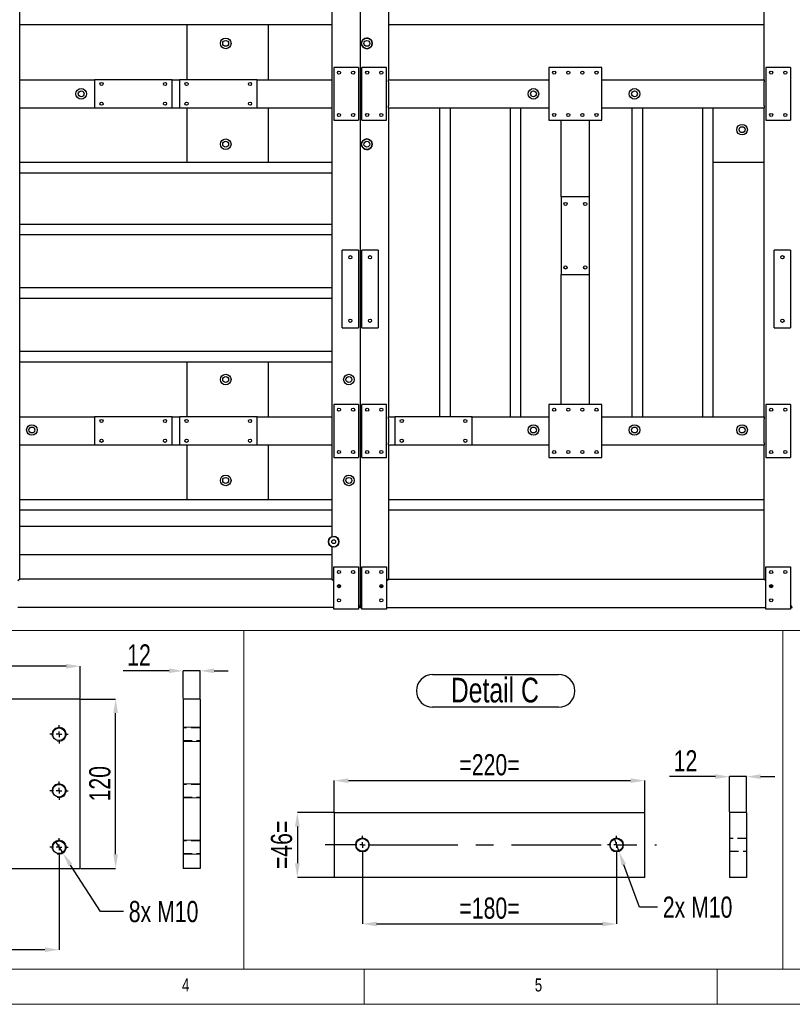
# Model space of a CAD drawing. Header units: millimetres. Extents: x 5 to 1226, y 5 to 415.
# Tile 3 of 61: x 148 to 258, y 5 to 144. Entities that reach past the tile are written whole.
import ezdxf

# ---------------------------------------------------------------- set-up
doc = ezdxf.new("R2010")
doc.units = ezdxf.units.MM
doc.header["$PDSIZE"] = -1
doc.linetypes.add('CENTERX2', pattern=[20.32, 12.7, -2.54, 2.54, -2.54])
doc.linetypes.add('HIDDEN', pattern=[1.905, 1.27, -0.635])
for name, color, linetype in [('COTES', 1, 'Continuous'), ('NOTES', 6, 'Continuous'), ('TRAIT-FINS', 9, 'Continuous'), ('TRAIT-MIXTES', 3, 'CENTERX2'), ('TRAIT-TIRET', 2, 'HIDDEN')]:
    doc.layers.add(name, color=color, linetype=linetype)
doc.layers.add('TRAIT-FORT', color=4, linetype='Continuous', lineweight=25)
doc.styles.add('SLDTEXTSTYLE0', font='TXT', dxfattribs={"width": 0.75})
doc.dimstyles.new('SLDDIMSTYLE4', dxfattribs={"dimtxt": 3, "dimasz": 2, "dimexe": 0, "dimexo": 0.0625, "dimgap": 0.75, "dimtad": 0, "dimtih": 1, "dimtoh": 1, "dimdec": 0, "dimlfac": 5, "dimrnd": 1e-09, "dimzin": 12, "dimdsep": 46, "dimtxsty": 'SLDTEXTSTYLE0', "dimblk1": 'NONE', "dimsah": 1, "dimcen": 0, "dimadec": 0, "dimazin": 3, "dimtfac": 1, "dimtdec": 0, "dimtmove": 0, "dimatfit": 3, "dimldrblk": 'NONE', "dimfxl": 1, "dimfrac": 2, "dimtolj": 1, "dimtzin": 12, "dimarcsym": 0})
doc.dimstyles.new('SLDDIMSTYLE5', dxfattribs={"dimtxt": 3, "dimasz": 2, "dimexe": 0, "dimexo": 0.0625, "dimgap": 0.75, "dimtad": 1, "dimdec": 0, "dimlfac": 5, "dimrnd": 1e-09, "dimzin": 12, "dimdsep": 46, "dimtxsty": 'SLDTEXTSTYLE0', "dimsah": 1, "dimcen": 0.09, "dimadec": 0, "dimazin": 3, "dimtfac": 1, "dimtdec": 0, "dimtofl": 0, "dimtmove": 0, "dimatfit": 3, "dimfxl": 1, "dimfrac": 2, "dimtolj": 1, "dimtzin": 12, "dimarcsym": 0})
doc.dimstyles.new('SLDDIMSTYLE6', dxfattribs={"dimtxt": 3, "dimasz": 2, "dimexe": 0, "dimexo": 0.0625, "dimgap": 0.75, "dimtad": 1, "dimdec": 0, "dimlfac": 5, "dimrnd": 1e-09, "dimzin": 12, "dimdsep": 46, "dimtxsty": 'SLDTEXTSTYLE0', "dimsah": 1, "dimcen": 0.09, "dimadec": 0, "dimazin": 3, "dimtfac": 1, "dimtdec": 0, "dimtmove": 0, "dimatfit": 0, "dimfxl": 1, "dimfrac": 2, "dimtolj": 1, "dimtzin": 12, "dimarcsym": 0})

# ---------------------------------------------------------------- blocks, each defined once
blk = doc.blocks.new('_D_60')
at = {"layer": 'COTES', "color": 0, "lineweight": -2, "transparency": 16777216}
for p, q in [((232.4, 28.52), (233.09, 26.65)), ((235.98, 18.76), (233.78, 24.77)), ((238.55, 18.76), (235.98, 18.76))]:
    blk.add_line(p, q, dxfattribs=at)
at = {"layer": 'COTES', "color": 0, "transparency": 16777216}
blk.add_solid([(234.09, 24.88), (233.46, 24.65), (233.09, 26.65)], dxfattribs=at)
at = {"layer": 'Defpoints', "color": 0, "transparency": 16777216}
for p in [(232.4, 28.52), (233.09, 26.65)]:
    blk.add_point(p, dxfattribs=at)
at = {"layer": 'COTES', "color": 0, "transparency": 16777216, "insert": (239.3, 20.26), "char_height": 3, "attachment_point": 1, "style": 'SLDTEXTSTYLE0'}
blk.add_mtext('\\A1;2x M10', dxfattribs=at)
blk = doc.blocks.new('_NONE')
blk = doc.blocks.new('_D_61')
at = {"layer": 'COTES', "color": 0, "lineweight": -2, "transparency": 16777216}
for p, q in [((192.74, 32.25), (192.74, 36.69)), ((194.74, 36.69), (234.74, 36.69)), ((236.74, 32.25), (236.74, 36.69))]:
    blk.add_line(p, q, dxfattribs=at)
at = {"layer": 'COTES', "color": 0, "transparency": 16777216}
for points in [[(194.74, 37.02), (194.74, 36.35), (192.74, 36.69)], [(234.74, 37.02), (234.74, 36.35), (236.74, 36.69)]]:
    blk.add_solid(points, dxfattribs=at)
at = {"layer": 'Defpoints', "color": 0, "transparency": 16777216}
for p in [(236.74, 36.69), (192.74, 32.18), (236.74, 32.18)]:
    blk.add_point(p, dxfattribs=at)
at = {"layer": 'COTES', "color": 0, "transparency": 16777216, "insert": (214.74, 40.44), "char_height": 3, "attachment_point": 2, "style": 'SLDTEXTSTYLE0'}
blk.add_mtext('\\A1;=220=', dxfattribs=at)
blk = doc.blocks.new('_D_62')
at = {"layer": 'COTES', "color": 0, "lineweight": -2, "transparency": 16777216}
for p, q in [((196.74, 26.22), (196.74, 16.38)), ((232.74, 26.22), (232.74, 16.38)), ((198.74, 16.38), (230.74, 16.38))]:
    blk.add_line(p, q, dxfattribs=at)
at = {"layer": 'COTES', "color": 0, "transparency": 16777216}
for points in [[(198.74, 16.72), (198.74, 16.05), (196.74, 16.38)], [(230.74, 16.72), (230.74, 16.05), (232.74, 16.38)]]:
    blk.add_solid(points, dxfattribs=at)
at = {"layer": 'Defpoints', "color": 0, "transparency": 16777216}
for p in [(196.74, 26.28), (232.74, 26.28), (232.74, 16.38)]:
    blk.add_point(p, dxfattribs=at)
at = {"layer": 'COTES', "color": 0, "transparency": 16777216, "insert": (214.74, 20.13), "char_height": 3, "attachment_point": 2, "style": 'SLDTEXTSTYLE0'}
blk.add_mtext('\\A1;=180=', dxfattribs=at)
blk = doc.blocks.new('_D_63')
at = {"layer": 'COTES', "color": 0, "lineweight": -2, "transparency": 16777216}
for p, q in [((192.68, 32.18), (187.51, 32.18)), ((187.51, 30.18), (187.51, 24.98)), ((192.68, 22.98), (187.51, 22.98))]:
    blk.add_line(p, q, dxfattribs=at)
at = {"layer": 'COTES', "color": 0, "transparency": 16777216}
for points in [[(187.17, 30.18), (187.84, 30.18), (187.51, 32.18)], [(187.17, 24.98), (187.84, 24.98), (187.51, 22.98)]]:
    blk.add_solid(points, dxfattribs=at)
at = {"layer": 'Defpoints', "color": 0, "transparency": 16777216}
for p in [(192.74, 32.18), (187.51, 22.98), (192.74, 22.98)]:
    blk.add_point(p, dxfattribs=at)
at = {"layer": 'COTES', "color": 0, "transparency": 16777216, "insert": (183.76, 27.58), "char_height": 3, "attachment_point": 2, "rotation": 90, "style": 'SLDTEXTSTYLE0'}
blk.add_mtext('\\A1;=46=', dxfattribs=at)
blk = doc.blocks.new('SW_NOTE_28')
at = {"layer": 'NOTES', "color": 0}
for p, q in [((-0.02, 4.95), (17.84, 4.95)), ((17.84, 0.34), (-0.02, 0.34))]:
    blk.add_line(p, q, dxfattribs=at)
for centre, start, end in [((-0.02, 2.65), 90, 270), ((17.84, 2.65), 270, 90)]:
    blk.add_arc(centre, 2.31, start, end, dxfattribs=at)
at = {"layer": 'NOTES', "color": 0, "insert": (8.8, 4.51), "char_height": 3.5, "attachment_point": 2, "style": 'SLDTEXTSTYLE0'}
blk.add_mtext('Detail C', dxfattribs=at)
blk = doc.blocks.new('SW_CENTERMARKSYMBOL_42')
at = {"layer": 'TRAIT-MIXTES', "color": 0}
for p, q in [((-0.8, 0), (-5.27, 0)), ((0, 0), (-0.4, 0)), ((0, 0.8), (0, 1.3)), ((0, 0), (0, 0.4)), ((0, 0), (0, -0.4)), ((0, 0), (0.4, 0)), ((0.8, 0), (41.65, 0)), ((0, -0.8), (0, -1.3))]:
    blk.add_line(p, q, dxfattribs=at)
blk = doc.blocks.new('SW_CENTERMARKSYMBOL_43')
at = {"layer": 'TRAIT-MIXTES', "color": 0}
for p, q in [((-0.8, 0), (-1.3, 0)), ((0, 0), (-0.4, 0)), ((0, 0.8), (0, 1.3)), ((0, 0), (0, 0.4)), ((0, 0), (0, -0.4)), ((0, 0), (0.4, 0)), ((0.8, 0), (1.3, 0)), ((0, -0.8), (0, -1.3))]:
    blk.add_line(p, q, dxfattribs=at)
blk = doc.blocks.new('_D_91')
at = {"layer": 'COTES', "color": 0, "lineweight": -2, "transparency": 16777216}
for p, q in [((246.77, 37.25), (240.27, 37.25)), ((248.77, 32.25), (248.77, 37.25)), ((251.17, 37.25), (248.77, 37.25)), ((251.17, 32.25), (251.17, 37.25)), ((253.17, 37.25), (255.17, 37.25))]:
    blk.add_line(p, q, dxfattribs=at)
at = {"layer": 'COTES', "color": 0, "transparency": 16777216}
for points in [[(246.77, 37.59), (246.77, 36.92), (248.77, 37.25)], [(253.17, 37.59), (253.17, 36.92), (251.17, 37.25)]]:
    blk.add_solid(points, dxfattribs=at)
at = {"layer": 'Defpoints', "color": 0, "transparency": 16777216}
for p in [(248.77, 37.25), (248.77, 32.18), (251.17, 32.18)]:
    blk.add_point(p, dxfattribs=at)
at = {"layer": 'COTES', "color": 0, "transparency": 16777216, "insert": (242.52, 41), "char_height": 3, "attachment_point": 2, "style": 'SLDTEXTSTYLE0'}
blk.add_mtext('\\A1;12', dxfattribs=at)
blk = doc.blocks.new('_D_108')
at = {"layer": 'COTES', "color": 0, "lineweight": -2, "transparency": 16777216}
for p, q in [((129.74, 25.89), (129.74, 12.73)), ((153.74, 25.89), (153.74, 12.73)), ((151.74, 12.73), (131.74, 12.73))]:
    blk.add_line(p, q, dxfattribs=at)
at = {"layer": 'COTES', "color": 0, "transparency": 16777216}
for points in [[(131.74, 13.07), (131.74, 12.4), (129.74, 12.73)], [(151.74, 13.07), (151.74, 12.4), (153.74, 12.73)]]:
    blk.add_solid(points, dxfattribs=at)
at = {"layer": 'Defpoints', "color": 0, "transparency": 16777216}
for p in [(129.74, 25.95), (153.74, 25.95), (129.74, 12.73)]:
    blk.add_point(p, dxfattribs=at)
at = {"layer": 'COTES', "color": 0, "transparency": 16777216, "insert": (141.74, 16.48), "char_height": 3, "attachment_point": 2, "style": 'SLDTEXTSTYLE0'}
blk.add_mtext('\\A1;=120=', dxfattribs=at)
blk = doc.blocks.new('_D_112')
at = {"layer": 'COTES', "color": 0, "lineweight": -2, "transparency": 16777216}
for p, q in [((156.81, 48.25), (161.76, 48.25)), ((161.76, 26.25), (161.76, 46.25)), ((156.81, 24.25), (161.76, 24.25))]:
    blk.add_line(p, q, dxfattribs=at)
at = {"layer": 'COTES', "color": 0, "transparency": 16777216}
for points in [[(161.43, 46.25), (162.09, 46.25), (161.76, 48.25)], [(161.43, 26.25), (162.09, 26.25), (161.76, 24.25)]]:
    blk.add_solid(points, dxfattribs=at)
at = {"layer": 'Defpoints', "color": 0, "transparency": 16777216}
for p in [(156.74, 48.25), (161.76, 48.25), (156.74, 24.25)]:
    blk.add_point(p, dxfattribs=at)
at = {"layer": 'COTES', "color": 0, "transparency": 16777216, "insert": (158.01, 36.25), "char_height": 3, "attachment_point": 2, "rotation": 90, "style": 'SLDTEXTSTYLE0'}
blk.add_mtext('\\A1;120', dxfattribs=at)
blk = doc.blocks.new('_D_113')
at = {"layer": 'COTES', "color": 0, "lineweight": -2, "transparency": 16777216}
for p, q in [((126.74, 48.31), (126.74, 52.9)), ((154.74, 52.9), (128.74, 52.9)), ((156.74, 48.31), (156.74, 52.9))]:
    blk.add_line(p, q, dxfattribs=at)
at = {"layer": 'COTES', "color": 0, "transparency": 16777216}
for points in [[(128.74, 53.23), (128.74, 52.56), (126.74, 52.9)], [(154.74, 53.23), (154.74, 52.56), (156.74, 52.9)]]:
    blk.add_solid(points, dxfattribs=at)
at = {"layer": 'Defpoints', "color": 0, "transparency": 16777216}
for p in [(126.74, 52.9), (126.74, 48.25), (156.74, 48.25)]:
    blk.add_point(p, dxfattribs=at)
at = {"layer": 'COTES', "color": 0, "transparency": 16777216, "insert": (141.74, 56.65), "char_height": 3, "attachment_point": 2, "style": 'SLDTEXTSTYLE0'}
blk.add_mtext('\\A1;=150=', dxfattribs=at)
blk = doc.blocks.new('_D_114')
at = {"layer": 'COTES', "color": 0, "lineweight": -2, "transparency": 16777216}
for p, q in [((153.2, 28.09), (154.29, 26.41)), ((159.63, 18.14), (155.37, 24.73)), ((162.87, 18.14), (159.63, 18.14))]:
    blk.add_line(p, q, dxfattribs=at)
at = {"layer": 'COTES', "color": 0, "transparency": 16777216}
blk.add_solid([(155.65, 24.91), (155.09, 24.55), (154.29, 26.41)], dxfattribs=at)
at = {"layer": 'Defpoints', "color": 0, "transparency": 16777216}
for p in [(153.2, 28.09), (154.29, 26.41)]:
    blk.add_point(p, dxfattribs=at)
at = {"layer": 'COTES', "color": 0, "transparency": 16777216, "insert": (163.62, 19.64), "char_height": 3, "attachment_point": 1, "style": 'SLDTEXTSTYLE0'}
blk.add_mtext('\\A1;8x M10', dxfattribs=at)
blk = doc.blocks.new('SW_CENTERMARKSYMBOL_65')
at = {"layer": 'TRAIT-MIXTES', "color": 0}
for p, q in [((-0.8, 0), (-1.3, 0)), ((0, 0), (-0.4, 0)), ((0, 0.8), (0, 1.3)), ((0, 0), (0, 0.4)), ((0, 0), (0, -0.4)), ((0, 0), (0.4, 0)), ((0.8, 0), (1.3, 0)), ((0, -0.8), (0, -1.3))]:
    blk.add_line(p, q, dxfattribs=at)
blk = doc.blocks.new('SW_CENTERMARKSYMBOL_66')
at = {"layer": 'TRAIT-MIXTES', "color": 0}
for p, q in [((-0.8, 0), (-1.3, 0)), ((0, 0), (-0.4, 0)), ((0, 0.8), (0, 1.3)), ((0, 0), (0, 0.4)), ((0, 0), (0, -0.4)), ((0, 0), (0.4, 0)), ((0.8, 0), (1.3, 0)), ((0, -0.8), (0, -1.3))]:
    blk.add_line(p, q, dxfattribs=at)
blk = doc.blocks.new('SW_CENTERMARKSYMBOL_67')
at = {"layer": 'TRAIT-MIXTES', "color": 0}
for p, q in [((-0.8, 0), (-1.3, 0)), ((0, 0), (-0.4, 0)), ((0, 0.8), (0, 1.3)), ((0, 0), (0, 0.4)), ((0, 0), (0, -0.4)), ((0, 0), (0.4, 0)), ((0.8, 0), (1.3, 0)), ((0, -0.8), (0, -1.3))]:
    blk.add_line(p, q, dxfattribs=at)
blk = doc.blocks.new('_D_115')
at = {"layer": 'COTES', "color": 0, "lineweight": -2, "transparency": 16777216}
for p, q in [((169.32, 52.24), (162.82, 52.24)), ((171.32, 48.31), (171.32, 52.24)), ((173.72, 52.24), (171.32, 52.24)), ((173.72, 48.31), (173.72, 52.24)), ((175.72, 52.24), (177.72, 52.24))]:
    blk.add_line(p, q, dxfattribs=at)
at = {"layer": 'COTES', "color": 0, "transparency": 16777216}
for points in [[(169.32, 52.58), (169.32, 51.91), (171.32, 52.24)], [(175.72, 52.58), (175.72, 51.91), (173.72, 52.24)]]:
    blk.add_solid(points, dxfattribs=at)
at = {"layer": 'Defpoints', "color": 0, "transparency": 16777216}
for p in [(171.32, 52.24), (171.32, 48.25), (173.72, 48.25)]:
    blk.add_point(p, dxfattribs=at)
at = {"layer": 'COTES', "color": 0, "transparency": 16777216, "insert": (165.07, 55.99), "char_height": 3, "attachment_point": 2, "style": 'SLDTEXTSTYLE0'}
blk.add_mtext('\\A1;12', dxfattribs=at)

msp = doc.modelspace()

# ---------------------------------------------------------------- linework, layer by layer
at = {"lineweight": 18}
for p, q in [((10, 57.95), (256.3179, 57.95)), ((179.9051, 57.95), (179.9051, 10)), ((256.3179, 10), (256.3179, 57.95)), ((256.3179, 57.95), (326.2033, 57.95)), ((256.3179, 57.95), (256.3179, 10)), ((10, 10), (584, 10)), ((100.5161, 10), (256.3179, 10)), ((197, 10), (197, 5)), ((247, 5), (247, 10)), ((256.3179, 10), (326.2033, 10)), ((5, 5), (589, 5))]:
    msp.add_line(p, q, dxfattribs=at)
at = {"layer": 'TRAIT-FINS', "lineweight": 18}
for p, q in [((173.7214, 44.2502), (171.3214, 44.2502)), ((173.7214, 44.2502), (171.3214, 44.2502)), ((173.7214, 42.2502), (171.3214, 42.2502)), ((173.7214, 42.2502), (171.3214, 42.2502)), ((173.7214, 36.2502), (171.3214, 36.2502)), ((173.7214, 36.2502), (171.3214, 36.2502)), ((173.7214, 34.2502), (171.3214, 34.2502)), ((173.7214, 34.2502), (171.3214, 34.2502)), ((173.7214, 28.2502), (171.3214, 28.2502)), ((173.7214, 28.2502), (171.3214, 28.2502)), ((173.7214, 28.2502), (171.3214, 28.2502)), ((173.7214, 28.2502), (171.3214, 28.2502)), ((173.7214, 26.2502), (171.3214, 26.2502)), ((173.7214, 26.2502), (171.3214, 26.2502)), ((173.7214, 26.2502), (171.3214, 26.2502)), ((173.7214, 26.2502), (171.3214, 26.2502))]:
    msp.add_line(p, q, dxfattribs=at)
at = {"layer": 'TRAIT-FINS'}
for centre in [(177.3567, 141.1309), (197.3637, 141.1309), (156.8774, 133.9874), (220.9664, 133.9874), (235.2973, 133.9874), (250.5374, 128.9063), (177.3567, 126.8439), (197.3637, 126.8439), (177.3567, 93.5075), (194.8187, 93.5075), (149.8926, 86.3627), (220.9664, 86.3627), (235.2973, 86.3627), (250.5374, 86.3627), (177.3567, 79.2205), (194.8187, 79.2205), (192.6601, 70.5352)]:
    msp.add_circle(centre, 0.75, dxfattribs=at)
at = {"layer": 'TRAIT-FINS', "lineweight": 18}
for centre in [(196.742, 27.5845), (232.742, 27.5845)]:
    msp.add_circle(centre, 1, dxfattribs=at)
for centre in [(153.743, 43.2502), (153.743, 35.2502), (153.743, 27.2502)]:
    msp.add_arc(centre, 1, 255, 195, dxfattribs=at)
at = {"layer": 'TRAIT-FORT', "lineweight": 25}
for p, q in [((196.4082, 204.7383), (196.4082, 61.2383)), ((200.4082, 200.7383), (200.4082, 135.9883)), ((253.6582, 135.9883), (253.6582, 200.7383)), ((148.1582, 135.9883), (148.1582, 187.551)), ((192.4082, 187.551), (192.4082, 135.9883)), ((192.4082, 143.7383), (148.1582, 143.7383)), ((171.9082, 135.9883), (171.9082, 143.7383)), ((183.4082, 135.9883), (183.4082, 143.7383)), ((253.6582, 143.7383), (200.4082, 143.7383)), ((192.6582, 137.7383), (192.6582, 130.2383)), ((196.1582, 137.7383), (192.6582, 137.7383)), ((196.1582, 137.7383), (196.1582, 130.2383)), ((200.1582, 137.7383), (196.6582, 137.7383)), ((196.6582, 130.2383), (196.6582, 137.7383)), ((200.1582, 130.2383), (200.1582, 137.7383)), ((223.1582, 137.7383), (223.1582, 130.2383)), ((230.6582, 137.7383), (223.1582, 137.7383)), ((230.6582, 130.2383), (230.6582, 137.7383)), ((257.4082, 137.7383), (253.9082, 137.7383)), ((253.9082, 137.7383), (253.9082, 130.2383)), ((257.4082, 137.7383), (257.4082, 130.2383)), ((148.1582, 135.9883), (158.7582, 135.9883)), ((148.1582, 135.6883), (148.1582, 135.9883)), ((148.1582, 132.2883), (148.1582, 135.6883)), ((169.7582, 135.9883), (158.7582, 135.9883)), ((158.7582, 135.9883), (158.7582, 131.9883)), ((169.7582, 135.9883), (170.8082, 135.9883)), ((169.7582, 131.9883), (169.7582, 135.9883)), ((181.8082, 135.9883), (170.8082, 135.9883)), ((170.8082, 135.9883), (170.8082, 131.9883)), ((181.8082, 135.9883), (192.4082, 135.9883)), ((181.8082, 131.9883), (181.8082, 135.9883)), ((192.4082, 135.9883), (192.4082, 135.6883)), ((192.4082, 135.6883), (192.4082, 132.2883)), ((200.4082, 135.6883), (200.4082, 135.9883)), ((200.4082, 135.9883), (223.1582, 135.9883)), ((200.4082, 135.6883), (200.4082, 132.2883)), ((230.6582, 135.9883), (253.6582, 135.9883)), ((253.6582, 135.9883), (253.6582, 135.6883)), ((253.6582, 132.2883), (253.6582, 135.6883)), ((148.1582, 131.9883), (148.1582, 132.2883)), ((148.1582, 131.9883), (158.7582, 131.9883)), ((148.1582, 88.2383), (148.1582, 131.9883)), ((158.7582, 131.9883), (169.7582, 131.9883)), ((169.7582, 131.9883), (170.8082, 131.9883)), ((170.8082, 131.9883), (181.8082, 131.9883)), ((171.9082, 124.2383), (171.9082, 131.9883)), ((181.8082, 131.9883), (192.4082, 131.9883)), ((183.4082, 124.2383), (183.4082, 131.9883)), ((192.4082, 132.2883), (192.4082, 131.9883)), ((192.4082, 131.9883), (192.4082, 88.2383)), ((200.4082, 131.9883), (200.4082, 132.2883)), ((200.4082, 131.9883), (223.1582, 131.9883)), ((200.4082, 131.9883), (200.4082, 88.2383)), ((207.6582, 131.9883), (207.6582, 88.2383)), ((209.1582, 131.9883), (209.1582, 88.2383)), ((217.6582, 131.9883), (217.6582, 88.2383)), ((219.1582, 131.9883), (219.1582, 88.2383)), ((230.6582, 131.9883), (253.6582, 131.9883)), ((234.9082, 131.9883), (234.9082, 88.2383)), ((236.4082, 131.9883), (236.4082, 88.2383)), ((244.9082, 131.9883), (244.9082, 88.2383)), ((246.4082, 131.9883), (246.4082, 88.2383)), ((253.6582, 132.2883), (253.6582, 131.9883)), ((253.6582, 88.2383), (253.6582, 131.9883)), ((192.6582, 130.2383), (196.1582, 130.2383)), ((196.6582, 130.2383), (200.1582, 130.2383)), ((223.1582, 130.2383), (230.6582, 130.2383)), ((224.9082, 119.3883), (224.9082, 130.2383)), ((228.9082, 119.3883), (228.9082, 130.2383)), ((253.9082, 130.2383), (257.4082, 130.2383)), ((192.4082, 124.2383), (148.1582, 124.2383)), ((253.6582, 124.2383), (246.4082, 124.2383)), ((192.4082, 122.7383), (148.1582, 122.7383)), ((228.9082, 119.3883), (224.9082, 119.3883)), ((224.9082, 119.3883), (224.9082, 108.3883)), ((228.9082, 108.3883), (228.9082, 119.3883)), ((192.4082, 115.4883), (148.1582, 115.4883)), ((192.4082, 113.9883), (148.1582, 113.9883)), ((193.8582, 100.8383), (193.8582, 111.8383)), ((196.1582, 111.8383), (193.8582, 111.8383)), ((196.1582, 111.8383), (196.1582, 100.8383)), ((198.9582, 111.8383), (196.6582, 111.8383)), ((196.6582, 100.8383), (196.6582, 111.8383)), ((198.9582, 111.8383), (198.9582, 100.8383)), ((255.1082, 100.8383), (255.1082, 111.8383)), ((257.4082, 111.8383), (255.1082, 111.8383)), ((257.4082, 111.8383), (257.4082, 100.8383)), ((224.9082, 108.3883), (228.9082, 108.3883)), ((224.9082, 89.9883), (224.9082, 108.3883)), ((228.9082, 89.9883), (228.9082, 108.3883)), ((192.4082, 106.4883), (148.1582, 106.4883)), ((192.4082, 104.9883), (148.1582, 104.9883)), ((193.8582, 100.8383), (196.1582, 100.8383)), ((196.6582, 100.8383), (198.9582, 100.8383)), ((255.1082, 100.8383), (257.4082, 100.8383)), ((192.4082, 97.4883), (148.1582, 97.4883)), ((192.4082, 95.9883), (148.1582, 95.9883)), ((171.9082, 88.2383), (171.9082, 95.9883)), ((183.4082, 88.2383), (183.4082, 95.9883)), ((196.1582, 89.9883), (192.6582, 89.9883)), ((192.6582, 89.9883), (192.6582, 82.4883)), ((196.1582, 89.9883), (196.1582, 82.4883)), ((200.1582, 89.9883), (196.6582, 89.9883)), ((196.6582, 82.4883), (196.6582, 89.9883)), ((200.1582, 82.4883), (200.1582, 89.9883)), ((230.6582, 89.9883), (223.1582, 89.9883)), ((223.1582, 89.9883), (223.1582, 82.4883)), ((230.6582, 82.4883), (230.6582, 89.9883)), ((253.9082, 89.9883), (253.9082, 82.4883)), ((257.4082, 89.9883), (253.9082, 89.9883)), ((257.4082, 89.9883), (257.4082, 82.4883)), ((148.1582, 88.2383), (158.7582, 88.2383)), ((148.1582, 87.9383), (148.1582, 88.2383)), ((148.1582, 84.5383), (148.1582, 87.9383)), ((158.7582, 88.2383), (158.7582, 84.2383)), ((169.7582, 88.2383), (158.7582, 88.2383)), ((169.7582, 88.2383), (170.8082, 88.2383)), ((169.7582, 84.2383), (169.7582, 88.2383)), ((181.8082, 88.2383), (170.8082, 88.2383)), ((170.8082, 88.2383), (170.8082, 84.2383)), ((181.8082, 88.2383), (192.4082, 88.2383)), ((181.8082, 84.2383), (181.8082, 88.2383)), ((192.4082, 88.2383), (192.4082, 87.9383)), ((192.4082, 87.9383), (192.4082, 84.5383)), ((200.4082, 88.2383), (201.3082, 88.2383)), ((200.4082, 87.9383), (200.4082, 88.2383)), ((200.4082, 87.9383), (200.4082, 84.5383)), ((212.3082, 88.2383), (201.3082, 88.2383)), ((201.3082, 88.2383), (201.3082, 84.2383)), ((212.3082, 88.2383), (223.1582, 88.2383)), ((212.3082, 84.2383), (212.3082, 88.2383)), ((230.6582, 88.2383), (253.6582, 88.2383)), ((253.6582, 88.2383), (253.6582, 87.9383)), ((253.6582, 84.5383), (253.6582, 87.9383)), ((148.1582, 84.2383), (148.1582, 84.5383)), ((148.1582, 84.2383), (158.7582, 84.2383)), ((148.1582, 72.7383), (148.1582, 84.2383)), ((158.7582, 84.2383), (169.7582, 84.2383)), ((169.7582, 84.2383), (170.8082, 84.2383)), ((170.8082, 84.2383), (181.8082, 84.2383)), ((171.9082, 76.4883), (171.9082, 84.2383)), ((181.8082, 84.2383), (192.4082, 84.2383)), ((183.4082, 76.4883), (183.4082, 84.2383)), ((192.4082, 84.5383), (192.4082, 84.2383)), ((192.4082, 84.2383), (192.4082, 72.7383)), ((200.4082, 84.2383), (200.4082, 84.5383)), ((200.4082, 84.2383), (201.3082, 84.2383)), ((200.4082, 84.2383), (200.4082, 65.2383)), ((201.3082, 84.2383), (212.3082, 84.2383)), ((212.3082, 84.2383), (223.1582, 84.2383)), ((230.6582, 84.2383), (253.6582, 84.2383)), ((253.6582, 84.5383), (253.6582, 84.2383)), ((253.6582, 65.2383), (253.6582, 84.2383)), ((192.6582, 82.4883), (196.1582, 82.4883)), ((196.6582, 82.4883), (200.1582, 82.4883)), ((223.1582, 82.4883), (230.6582, 82.4883)), ((253.9082, 82.4883), (257.4082, 82.4883)), ((192.4082, 76.4883), (148.1582, 76.4883)), ((253.6582, 76.4883), (200.4082, 76.4883)), ((192.4082, 74.9883), (148.1582, 74.9883)), ((253.6582, 74.9883), (200.4082, 74.9883)), ((148.1582, 72.7383), (192.4082, 72.7383)), ((148.1582, 72.4383), (148.1582, 72.7383)), ((192.4082, 72.7383), (192.4082, 72.4383)), ((148.1582, 69.0383), (148.1582, 72.4383)), ((192.4082, 72.4383), (192.4082, 71.2417)), ((192.6556, 71.2845), (192.7082, 71.2837)), ((192.4082, 69.8288), (192.4082, 69.0383)), ((148.1582, 68.7383), (148.1582, 69.0383)), ((148.1582, 65.2383), (148.1582, 68.7383)), ((148.1582, 68.7383), (192.4082, 68.7383)), ((192.4082, 69.0383), (192.4082, 68.7383)), ((192.4082, 68.7383), (192.4082, 65.2383)), ((192.6582, 66.9883), (196.1582, 66.9883)), ((192.6582, 60.9883), (192.6582, 66.9883)), ((196.1582, 66.9883), (196.1582, 60.9883)), ((196.6582, 66.9883), (200.1582, 66.9883)), ((196.6582, 60.9883), (196.6582, 66.9883)), ((200.1582, 66.9883), (200.1582, 60.9883)), ((253.9082, 66.9883), (257.4082, 66.9883)), ((253.9082, 60.9883), (253.9082, 66.9883)), ((257.4082, 66.9883), (257.4082, 60.9883)), ((148.1582, 65.2383), (147.9082, 64.9883)), ((192.4082, 65.2383), (148.1582, 65.2383)), ((192.6582, 64.9883), (192.4082, 65.2383)), ((192.4082, 65.2383), (192.6582, 64.9883)), ((193.5673, 64.0792), (193.2491, 64.3974)), ((199.2491, 64.0792), (199.5673, 64.3974)), ((200.1582, 64.9883), (200.4082, 65.2383)), ((200.4082, 65.2383), (200.1582, 64.9883)), ((200.4082, 65.2383), (253.6582, 65.2383)), ((253.9082, 64.9883), (253.6582, 65.2383)), ((253.6582, 65.2383), (253.9082, 64.9883)), ((254.8173, 64.0792), (254.4991, 64.3974)), ((196.4082, 61.2383), (196.1582, 61.4883)), ((196.1582, 61.4883), (196.4082, 61.2383)), ((196.4082, 61.2383), (196.6582, 61.4883)), ((196.6582, 61.4883), (196.4082, 61.2383)), ((257.6582, 61.2383), (257.4082, 61.4883)), ((257.4082, 61.4883), (257.6582, 61.2383)), ((192.6582, 61.2383), (147.9082, 61.2383)), ((196.1582, 60.9883), (192.6582, 60.9883)), ((196.4082, 61.2383), (196.1582, 61.2383)), ((196.4082, 61.2383), (196.6582, 61.2383)), ((200.1582, 60.9883), (196.6582, 60.9883)), ((200.1582, 61.2383), (253.9082, 61.2383)), ((257.4082, 60.9883), (253.9082, 60.9883)), ((257.4082, 61.2383), (257.6582, 61.2383)), ((156.743, 48.2502), (126.743, 48.2502)), ((156.743, 24.2502), (156.743, 48.2502)), ((171.3214, 48.2502), (171.3214, 24.2502)), ((173.7214, 48.2502), (171.3214, 48.2502)), ((173.7214, 48.2502), (173.7214, 24.2502)), ((192.7422, 32.1843), (192.7422, 22.9844)), ((192.7422, 32.1843), (236.7417, 32.1843)), ((236.7417, 22.9844), (236.7417, 32.1843)), ((248.7668, 32.1845), (248.7668, 22.9845)), ((251.1668, 32.1845), (248.7668, 32.1845)), ((251.1668, 32.1845), (251.1668, 22.9845)), ((126.743, 24.2502), (156.743, 24.2502)), ((173.7214, 24.2502), (171.3214, 24.2502)), ((236.7417, 22.9844), (192.7422, 22.9844)), ((251.1668, 22.9845), (248.7668, 22.9845))]:
    msp.add_line(p, q, dxfattribs=at)
for centre, radius in [((177.3567, 141.1309), 0.75), ((177.3567, 141.1309), 0.4167), ((197.3637, 141.1309), 0.75), ((197.3637, 141.1309), 0.4167), ((193.4082, 136.9883), 0.225), ((195.4082, 136.9883), 0.225), ((197.4082, 136.9883), 0.225), ((199.4082, 136.9883), 0.225), ((223.9082, 136.9883), 0.225), ((225.9082, 136.9883), 0.225), ((227.9082, 136.9883), 0.225), ((229.9082, 136.9883), 0.225), ((254.6582, 136.9883), 0.225), ((256.6582, 136.9883), 0.225), ((159.7582, 135.3883), 0.225), ((168.7582, 135.3883), 0.225), ((171.8082, 135.3883), 0.225), ((180.8082, 135.3883), 0.225), ((156.8774, 133.9874), 0.75), ((156.8774, 133.9874), 0.4167), ((220.9664, 133.9874), 0.75), ((220.9664, 133.9874), 0.4167), ((235.2973, 133.9874), 0.75), ((235.2973, 133.9874), 0.4167), ((159.7582, 132.5883), 0.225), ((168.7582, 132.5883), 0.225), ((171.8082, 132.5883), 0.225), ((180.8082, 132.5883), 0.225), ((193.4082, 130.9883), 0.225), ((195.4082, 130.9883), 0.225), ((197.4082, 130.9883), 0.225), ((199.4082, 130.9883), 0.225), ((223.9082, 130.9883), 0.225), ((225.9082, 130.9883), 0.225), ((227.9082, 130.9883), 0.225), ((229.9082, 130.9883), 0.225), ((254.6582, 130.9883), 0.225), ((256.6582, 130.9883), 0.225), ((250.5374, 128.9063), 0.75), ((250.5374, 128.9063), 0.4167), ((177.3567, 126.8439), 0.75), ((177.3567, 126.8439), 0.4167), ((197.3637, 126.8439), 0.75), ((197.3637, 126.8439), 0.4167), ((225.5082, 118.3883), 0.225), ((228.3082, 118.3883), 0.225), ((195.0082, 110.8383), 0.225), ((197.8082, 110.8383), 0.225), ((256.2582, 110.8383), 0.225), ((225.5082, 109.3883), 0.225), ((228.3082, 109.3883), 0.225), ((195.0082, 101.8383), 0.225), ((197.8082, 101.8383), 0.225), ((256.2582, 101.8383), 0.225), ((177.3567, 93.5075), 0.75), ((177.3567, 93.5075), 0.4167), ((194.8187, 93.5075), 0.75), ((194.8187, 93.5075), 0.4167), ((193.4082, 89.2383), 0.225), ((195.4082, 89.2383), 0.225), ((197.4082, 89.2383), 0.225), ((199.4082, 89.2383), 0.225), ((223.9082, 89.2383), 0.225), ((225.9082, 89.2383), 0.225), ((227.9082, 89.2383), 0.225), ((229.9082, 89.2383), 0.225), ((254.6582, 89.2383), 0.225), ((256.6582, 89.2383), 0.225), ((149.8926, 86.3627), 0.75), ((149.8926, 86.3627), 0.4167), ((159.7582, 87.6383), 0.225), ((168.7582, 87.6383), 0.225), ((171.8082, 87.6383), 0.225), ((180.8082, 87.6383), 0.225), ((202.3082, 87.6383), 0.225), ((211.3082, 87.6383), 0.225), ((220.9664, 86.3627), 0.75), ((220.9664, 86.3627), 0.4167), ((235.2973, 86.3627), 0.75), ((235.2973, 86.3627), 0.4167), ((250.5374, 86.3627), 0.75), ((250.5374, 86.3627), 0.4167), ((159.7582, 84.8383), 0.225), ((168.7582, 84.8383), 0.225), ((171.8082, 84.8383), 0.225), ((180.8082, 84.8383), 0.225), ((202.3082, 84.8383), 0.225), ((211.3082, 84.8383), 0.225), ((193.4082, 83.2383), 0.225), ((195.4082, 83.2383), 0.225), ((197.4082, 83.2383), 0.225), ((199.4082, 83.2383), 0.225), ((223.9082, 83.2383), 0.225), ((225.9082, 83.2383), 0.225), ((227.9082, 83.2383), 0.225), ((229.9082, 83.2383), 0.225), ((254.6582, 83.2383), 0.225), ((256.6582, 83.2383), 0.225), ((177.3567, 79.2205), 0.75), ((177.3567, 79.2205), 0.4167), ((194.8187, 79.2205), 0.75), ((194.8187, 79.2205), 0.4167), ((192.6601, 70.5352), 0.75), ((192.6601, 70.5352), 0.2679), ((193.4082, 66.2383), 0.225), ((195.4082, 66.2383), 0.225), ((197.4082, 66.2383), 0.225), ((199.4082, 66.2383), 0.225), ((254.6582, 66.2383), 0.225), ((256.6582, 66.2383), 0.225), ((193.4082, 64.2383), 0.225), ((199.4082, 64.2383), 0.225), ((254.6582, 64.2383), 0.225), ((193.4082, 62.2383), 0.225), ((199.4082, 62.2383), 0.225), ((254.6582, 62.2383), 0.225), ((153.743, 43.2502), 0.9), ((153.743, 35.2502), 0.9), ((153.743, 27.2502), 0.9), ((196.742, 27.5845), 0.9), ((232.742, 27.5845), 0.9)]:
    msp.add_circle(centre, radius, dxfattribs=at)
for centre, start, end in [((197.3637, 141.1309), 209.085944, 150.914056), ((197.3637, 126.8439), 209.085944, 150.914056), ((192.6601, 70.5352), 109.624074, 250.375926), ((192.6601, 70.5352), 273.678201, 86.321799)]:
    msp.add_arc(centre, 0.75, start, end, dxfattribs=at)
for points, knots in [([(196.7082, 140.7663), (196.6927, 140.7944), (196.679, 140.8231), (196.6556, 140.8817), (196.6457, 140.9117), (196.6298, 140.9731), (196.6237, 141.0047), (196.6157, 141.0676), (196.6137, 141.0991), (196.6137, 141.1623), (196.6156, 141.1939), (196.6217, 141.2414), (196.6242, 141.2572), (196.6302, 141.2884), (196.6337, 141.3039), (196.6456, 141.3498), (196.6554, 141.3798), (196.6789, 141.4386), (196.6927, 141.4675), (196.7082, 141.4955)], [0, 0, 0, 0, 0.125, 0.125, 0.25, 0.25, 0.375, 0.375, 0.5, 0.5, 0.625, 0.625, 0.6875, 0.6875, 0.75, 0.75, 0.875, 0.875, 1, 1, 1, 1]), ([(196.7082, 126.4793), (196.6927, 126.5073), (196.679, 126.536), (196.6556, 126.5947), (196.6457, 126.6247), (196.6298, 126.6861), (196.6237, 126.7176), (196.6157, 126.7806), (196.6137, 126.8121), (196.6137, 126.8753), (196.6156, 126.9069), (196.6217, 126.9544), (196.6242, 126.9702), (196.6302, 127.0014), (196.6337, 127.0169), (196.6456, 127.0627), (196.6554, 127.0927), (196.6789, 127.1515), (196.6927, 127.1805), (196.7082, 127.2085)], [0, 0, 0, 0, 0.125, 0.125, 0.25, 0.25, 0.375, 0.375, 0.5, 0.5, 0.625, 0.625, 0.6875, 0.6875, 0.75, 0.75, 0.875, 0.875, 1, 1, 1, 1]), ([(192.7082, 69.7868), (192.6755, 69.7854), (192.634, 69.7837), (192.5988, 69.7883), (192.5913, 69.7893)], [0, 0, 0, 0, 0.78778981, 1, 1, 1, 1])]:
    msp.add_open_spline(points, degree=3, knots=knots, dxfattribs=at)
at = {"layer": 'TRAIT-TIRET'}
for p, q in [((173.7214, 44.1502), (171.3214, 44.1502)), ((171.3214, 42.3502), (173.7214, 42.3502)), ((173.7214, 36.1502), (171.3214, 36.1502)), ((171.3214, 34.3502), (173.7214, 34.3502)), ((173.7214, 28.1502), (171.3214, 28.1502)), ((251.1668, 28.4845), (248.7668, 28.4845)), ((248.7668, 26.6845), (251.1668, 26.6845)), ((171.3214, 26.3502), (173.7214, 26.3502))]:
    msp.add_line(p, q, dxfattribs=at)

# ---------------------------------------------------------------- block references
at = {"layer": 'NOTES'}
msp.add_blockref('SW_NOTE_28', (206.7034, 46.7546), dxfattribs=at)
at = {"layer": 'TRAIT-MIXTES'}
for name, p in [('SW_CENTERMARKSYMBOL_65', (153.743, 43.2502)), ('SW_CENTERMARKSYMBOL_66', (153.743, 35.2502)), ('SW_CENTERMARKSYMBOL_67', (153.743, 27.2502)), ('SW_CENTERMARKSYMBOL_42', (196.742, 27.5845)), ('SW_CENTERMARKSYMBOL_43', (232.742, 27.5845))]:
    msp.add_blockref(name, p, dxfattribs=at)

# ---------------------------------------------------------------- texts
at = {"layer": 'NOTES', "char_height": 1.8521, "attachment_point": 1, "style": 'SLDTEXTSTYLE0'}
for s, insert in [('4', (171.1667, 8.668)), ('5', (221.1667, 8.668))]:
    msp.add_mtext(s, dxfattribs=dict(at, insert=insert))

# ---------------------------------------------------------------- dimensions: what is measured, and where the dimension line sits
at = {"layer": 'COTES'}
for base, p1, p2, picture, middle in [((126.743, 52.8973), (156.743, 48.2502), (126.743, 48.2502), '_D_113', (141.743, 52.8973)), ((129.743, 12.7322), (153.743, 25.9502), (129.743, 25.9502), '_D_108', (141.743, 12.7322))]:
    dim = msp.add_linear_dim(base=base, p1=p1, p2=p2, text='=<>=', dimstyle='SLDDIMSTYLE5', dxfattribs=at)
    dim.commit()
    dim.dimension.update_dxf_attribs({"geometry": picture, "text_midpoint": middle, "dimtype": 160})
for base, p1, p2, picture, middle in [((171.3214, 52.2417), (173.7214, 48.2502), (171.3214, 48.2502), '_D_115', (165.0714, 52.2417)), ((248.7668, 37.2528), (251.1668, 32.1845), (248.7668, 32.1845), '_D_91', (242.5168, 37.2528))]:
    dim = msp.add_linear_dim(base=base, p1=p1, p2=p2, dimstyle='SLDDIMSTYLE6', dxfattribs=at)
    dim.commit()
    dim.dimension.update_dxf_attribs({"geometry": picture, "text_midpoint": middle, "dimtype": 160})
dim = msp.add_linear_dim(base=(161.7615, 48.2502), p1=(156.743, 24.2502), p2=(156.743, 48.2502), angle=90, dimstyle='SLDDIMSTYLE5', dxfattribs=at)
dim.commit()
dim.dimension.update_dxf_attribs({"geometry": '_D_112', "text_midpoint": (161.7615, 36.2502), "dimtype": 160})
for base, p1, p2, angle, dimstyle, picture, middle in [((236.742, 36.6853), (192.742, 32.1845), (236.742, 32.1845), 0, 'SLDDIMSTYLE5', '_D_61', (214.742, 36.6853)), ((187.5082, 22.9845), (192.742, 32.1845), (192.742, 22.9845), 90, 'SLDDIMSTYLE6', '_D_63', (187.5082, 27.5845)), ((232.742, 16.3843), (196.742, 26.2845), (232.742, 26.2845), 0, 'SLDDIMSTYLE5', '_D_62', (214.742, 16.3843))]:
    dim = msp.add_linear_dim(base=base, p1=p1, p2=p2, angle=angle, text='=<>=', dimstyle=dimstyle, dxfattribs=at)
    dim.commit()
    dim.dimension.update_dxf_attribs({"geometry": picture, "text_midpoint": middle, "dimtype": 160})
for p1, p2, text, picture, middle in [((153.2004, 28.0901), (154.2857, 26.4102), '8x M10', '_D_114', (169.431, 18.141)), ((232.3976, 28.5233), (233.0865, 26.6457), '2x M<>', '_D_60', (245.1175, 18.7602))]:
    dim = msp.add_diameter_dim_2p(p1=p1, p2=p2, text=text, dimstyle='SLDDIMSTYLE4', override={"dimpost": '<>'}, dxfattribs=at)
    dim.commit()
    dim.dimension.update_dxf_attribs({"geometry": picture, "text_midpoint": middle, "dimtype": 163})

doc.saveas('drawing.dxf')
